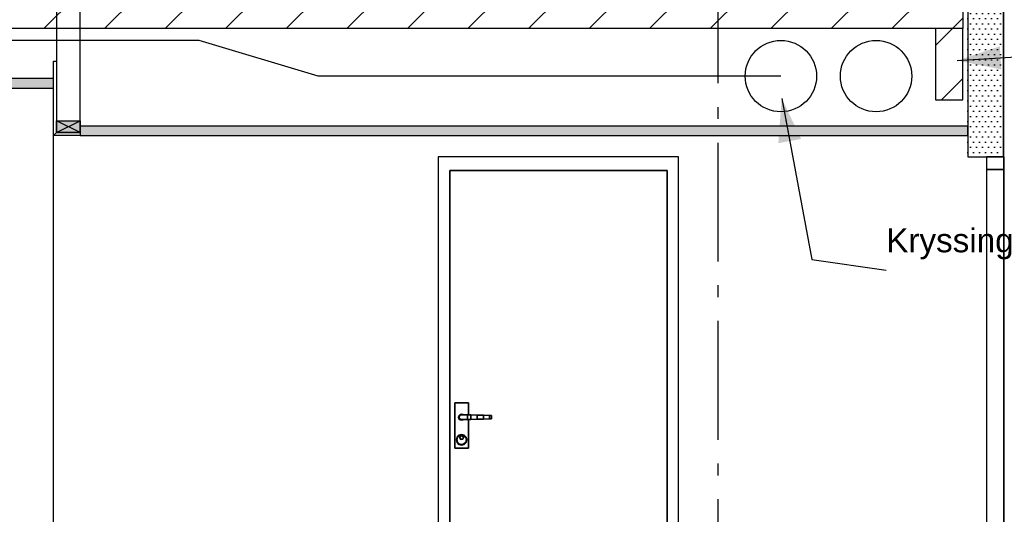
# Model space of a CAD drawing. Header units: millimetres. Extents: x -20520 to 12860, y -2780 to 10870.
# Tile 85 of 147: x -4134 to 4, y 4106 to 6188. Entities that reach past the tile are written whole.
import ezdxf
from ezdxf.enums import TextEntityAlignment as Align

# ---------------------------------------------------------------- set-up
doc = ezdxf.new("R2010")
doc.units = ezdxf.units.MM
doc.header["$LTSCALE"] = 0.5
doc.header["$MEASUREMENT"] = 0
doc.linetypes.add('Akselinje', pattern=[1500, 1000, -200, 100, -200])
doc.linetypes.add('PLINE', pattern=[0])
for name, color, linetype in [('0(Nye konstruksjoner)', 7, 'Continuous'), ('222- Søyler  (Skravur)', 7, 'Continuous'), ('223- Bjelker (Skravur)(Nye konstruksjoner)', 7, 'Continuous'), ('23-- Yttervegger (Skravur)', 7, 'Continuous'), ('23-- Yttervegger (Skravur)(Nye konstruksjoner)', 7, 'Continuous'), ('24-- Innervegger (Skravur)(Nye konstruksjoner)', 7, 'Continuous'), ('242- Ikke-bærende innervegger(Nye konstruksjoner)', 7, 'Continuous'), ('82-- Modullinjer', 7, 'Continuous'), ('82-- Modullinjer(Nye konstruksjoner)', 7, 'Continuous'), ('858- Detaljer(Nye konstruksjoner)', 7, 'Continuous')]:
    doc.layers.add(name, color=color, linetype=linetype)
doc.styles.add('GENERATED_STYLE_1', font='arial.ttf')
doc.styles.add('GENERATED_STYLE_2', font='arial.ttf')
doc.linetypes.add('Fasade_Snitt markør', pattern='A,0,[3,A-2607.160 Prinsippsnitt fløy F1.Shx,S=1.587302,R=0,X=0,Y=0],-400,0', length=400)
doc.dimstyles.new('GENERATED_STYLE__2', dxfattribs={"dimtxt": 0.18, "dimasz": 182.4, "dimexe": 0.18, "dimexo": 0.0625, "dimgap": 0, "dimtad": 0, "dimtih": 1, "dimtoh": 1, "dimdec": 4, "dimzin": 0, "dimdsep": 46, "dimcen": 0.09, "dimadec": 0, "dimazin": 0, "dimtfac": 1, "dimtdec": 4, "dimtmove": 0, "dimatfit": 3, "dimldrblk": 'ARROWHEAD_5', "dimfxl": 1, "dimtolj": 1, "dimtzin": 0, "dimarcsym": 0})
pattern_1 = [(0, (0, 0), (0, 43.30127), [0, -25]), (0, (12.5, 21.65), (0, 43.30127), [0, -25])]
pattern_2 = [(45, (0, 0), (-127.2792, 127.2792), [])]
pattern_3 = [(0, (0, 0), (0, 86.6025), [0, -50]), (0, (25, 43.3), (0, 86.6025), [0, -50])]

# ---------------------------------------------------------------- blocks, each defined once
blk = doc.blocks.new('Standard grid marker[1]', base_point=(0, 10369.9))
at = {"layer": '82-- Modullinjer', "linetype": 'Akselinje'}
blk.add_line((0, 10169.9), (0, -2080.1), dxfattribs=at)
at = {"layer": '82-- Modullinjer', "style": 'GENERATED_STYLE_1'}
for tag, p in [('AC_MarkerText_1_0', (0, 10707.4)), ('AC_MarkerText_1_1', (0, -2442.6))]:
    blk.add_attdef(tag, text='', height=175, rotation=360, dxfattribs=at).set_placement(p, align=Align.TOP_CENTER)
blk = doc.blocks.new('Standard grid marker[4]', base_point=(-1200, 10369.9))
at = {"layer": '82-- Modullinjer(Nye konstruksjoner)', "linetype": 'Akselinje'}
blk.add_line((-1200, 10169.9), (-1200, -2080.1), dxfattribs=at)
at = {"layer": '82-- Modullinjer(Nye konstruksjoner)', "style": 'GENERATED_STYLE_1'}
for tag, p in [('AC_MarkerText_1_0', (-1200, 10707.4)), ('AC_MarkerText_1_1', (-1200, -2442.6))]:
    blk.add_attdef(tag, text='', height=175, rotation=360, dxfattribs=at).set_placement(p, align=Align.TOP_CENTER)
blk = doc.blocks.new('X-boks symbol[52]', base_point=(-3880, 5712.5))
at = {"layer": '858- Detaljer(Nye konstruksjoner)', "linetype": 'Continuous'}
blk.add_hatch(color=256, dxfattribs=at).paths.add_polyline_path([(-3880, 5712.5), (-3880, 5762.5), (-3980, 5762.5), (-3980, 5712.5)])
at = {"layer": '858- Detaljer(Nye konstruksjoner)', "linetype": 'PLINE'}
for p, q in [((-3980, 5712.5), (-3980, 5762.5)), ((-3980, 5762.5), (-3880, 5762.5)), ((-3880, 5712.5), (-3980, 5762.5)), ((-3980, 5712.5), (-3880, 5762.5)), ((-3880, 5762.5), (-3880, 5712.5)), ((-3880, 5712.5), (-3980, 5712.5))]:
    blk.add_line(p, q, dxfattribs=at)
blk = doc.blocks.new('ARROWHEAD_5')
at = {"linetype": 'Continuous'}
blk.add_hatch(color=256, dxfattribs=at).paths.add_polyline_path([(-1, 0.2679), (0, 0), (-1, -0.2679)])
blk.add_line((0, 0), (-1, 0), dxfattribs=at)

msp = doc.modelspace()

# ---------------------------------------------------------------- hatches: boundary and pattern name
at = {"layer": '223- Bjelker (Skravur)(Nye konstruksjoner)', "linetype": 'Continuous'}
h = msp.add_hatch(dxfattribs=at)
h.set_pattern_fill('Skrålinjer_3', color=256, style=0, pattern_type=2)
h.set_pattern_definition(pattern_2)
h.paths.add_polyline_path([(-7200, 6150), (-7200, 6450), (-170, 6450), (-170, 6150)])
h = msp.add_hatch(dxfattribs=at)
h.set_pattern_fill('Skrålinjer_3', color=256, style=0, pattern_type=2)
h.set_pattern_definition(pattern_2)
h.paths.add_polyline_path([(-170, 6150), (-285, 6150), (-285, 5850), (-170, 5850)])
h = msp.add_hatch(dxfattribs=at)
h.set_pattern_fill('Prikker_tett', color=256, style=0, pattern_type=2)
h.set_pattern_definition(pattern_1)
h.paths.add_polyline_path([(-6975, 5900), (-3992.5, 5900), (-3992.5, 5940), (-6975, 5940)])
h = msp.add_hatch(dxfattribs=at)
h.set_pattern_fill('Prikker_tett', color=256, style=0, pattern_type=2)
h.set_pattern_definition(pattern_1)
h.paths.add_polyline_path([(-3880, 5700), (-150, 5700), (-150, 5740), (-3880, 5740)])
at = {"layer": '23-- Yttervegger (Skravur)', "linetype": 'Continuous'}
h = msp.add_hatch(dxfattribs=at)
h.set_pattern_fill('Prikker_tett', color=256, style=0, pattern_type=2)
h.set_pattern_definition(pattern_1)
h.paths.add_polyline_path([(-150, 5610), (0, 5610), (0, 6849.3), (-150, 6821.3)])
at = {"layer": '24-- Innervegger (Skravur)(Nye konstruksjoner)', "linetype": 'Continuous'}
h = msp.add_hatch(dxfattribs=at)
h.set_pattern_fill('Gips', color=256, style=0, pattern_type=2)
h.set_pattern_definition(pattern_3)
h.paths.add_polyline_path([(-3992.5, 5700), (-3992.5, 6012.5), (-3980, 6012.5), (-3980, 5712.5)])
h = msp.add_hatch(dxfattribs=at)
h.set_pattern_fill('Gips', color=256, style=0, pattern_type=2)
h.set_pattern_definition(pattern_3)
h.paths.add_polyline_path([(-3992.5, 5700), (-3980, 5712.5), (-3880, 5712.5), (-3880, 5700)])

# ---------------------------------------------------------------- linework, layer by layer
at = {"layer": '0(Nye konstruksjoner)', "linetype": 'Fasade_Snitt markør'}
msp.add_lwpolyline([(-935, 5950), (-2880, 5950), (-3380, 6100), (-6695.7, 6100), (-6695.7, 6444.2), (-12738.9, 7569.7)], dxfattribs=at)
at = {"layer": '0(Nye konstruksjoner)', "linetype": 'PLINE'}
for centre in [(-935, 5950), (-535, 5950)]:
    msp.add_circle(centre, 150, dxfattribs=at)
at = {"layer": '222- Søyler  (Skravur)', "linetype": 'PLINE', "flags": 128}
msp.add_lwpolyline([(0, 6700), (0, 3500), (225.4, 3500), (225.4, 6665.3), (225.4, 6700)], close=True, dxfattribs=at)
at = {"layer": '223- Bjelker (Skravur)(Nye konstruksjoner)', "linetype": 'PLINE', "flags": 128}
for points in [[(-7200, 6150), (-7200, 6450), (-170, 6450), (-170, 6150)], [(-170, 6150), (-285, 6150), (-285, 5850), (-170, 5850)], [(-6975, 5900), (-3992.5, 5900), (-3992.5, 5940), (-6975, 5940)], [(-3880, 5700), (-150, 5700), (-150, 5740), (-3880, 5740)]]:
    msp.add_lwpolyline(points, close=True, dxfattribs=at)
at = {"layer": '23-- Yttervegger (Skravur)', "linetype": 'PLINE', "flags": 128}
msp.add_lwpolyline([(-150, 5610), (0, 5610), (0, 6849.3), (-150, 6821.3)], close=True, dxfattribs=at)
at = {"layer": '23-- Yttervegger (Skravur)(Nye konstruksjoner)', "linetype": 'PLINE', "flags": 128}
for points in [[(-71, 5610), (-71, 5557), (4, 5557), (4, 5610)], [(-71, 3533), (4, 3533), (4, 5557), (-71, 5557)]]:
    msp.add_lwpolyline(points, close=True, dxfattribs=at)
at = {"layer": '24-- Innervegger (Skravur)(Nye konstruksjoner)', "linetype": 'PLINE', "flags": 128}
for points in [[(-3980, 5712.5), (-3880, 5712.5), (-3880, 6275), (-3980, 6275)], [(-3992.5, 5700), (-3992.5, 6012.5), (-3980, 6012.5), (-3980, 5712.5)], [(-3992.5, 5700), (-3980, 5712.5), (-3880, 5712.5), (-3880, 5700)], [(-2327, 5553), (-1413, 5553), (-1413, 3500), (-1365, 3500), (-1365, 5611), (-2375, 5611), (-2375, 3500), (-2327, 3500)], [(-2327, 3500), (-1413, 3500), (-1413, 5553), (-2327, 5553)], [(-2248.5, 4575), (-2305.5, 4575), (-2305.5, 4385), (-2248.5, 4385), (-2248.5, 4505.1), (-2252, 4505), (-2269.2, 4505), (-2270.5, 4503.7), (-2277, 4502), (-2283.5, 4503.7), (-2288.3, 4508.5), (-2290, 4515), (-2288.3, 4521.5), (-2283.5, 4526.3), (-2277, 4528), (-2270.5, 4526.3), (-2269.2, 4525), (-2252, 4525), (-2248.5, 4524.9)], [(-2305.5, 4385), (-2305.5, 4575), (-2248.5, 4575), (-2248.5, 4524.9), (-2238.6, 4524.6), (-2211.9, 4523.8), (-2185.5, 4523), (-2159.6, 4522.3), (-2151.5, 4522), (-2151.5, 4508), (-2159.6, 4507.7), (-2185.5, 4507), (-2211.9, 4506.2), (-2238.6, 4505.4), (-2248.5, 4505.1), (-2248.5, 4385)], [(-2287.4, 4521), (-2288.3, 4521.5), (-2290, 4515), (-2289, 4515)], [(-2289, 4515), (-2290, 4515), (-2288.3, 4508.5), (-2287.4, 4509)], [(-2289, 4515), (-2287.4, 4509), (-2283, 4504.6), (-2277, 4503), (-2271, 4504.6), (-2270.6, 4505), (-2277, 4505), (-2282, 4506.3), (-2285.7, 4510), (-2287, 4515), (-2285.7, 4520), (-2282, 4523.7), (-2277, 4525), (-2270.6, 4525), (-2271, 4525.4), (-2277, 4527), (-2283, 4525.4), (-2287.4, 4521)], [(-2283, 4525.4), (-2283.5, 4526.3), (-2288.3, 4521.5), (-2287.4, 4521)], [(-2277, 4505), (-2252, 4505), (-2252, 4525), (-2277, 4525), (-2282, 4523.7), (-2285.7, 4520), (-2287, 4515), (-2285.7, 4510), (-2282, 4506.3)], [(-2277, 4527), (-2277, 4528), (-2283.5, 4526.3), (-2283, 4525.4)], [(-2271, 4525.4), (-2270.5, 4526.3), (-2277, 4528), (-2277, 4527)], [(-2271, 4525.4), (-2270.6, 4525), (-2269.2, 4525), (-2270.5, 4526.3)], [(-2252, 4525), (-2252, 4505), (-2238.6, 4505.4), (-2238.6, 4524.6)], [(-2238.6, 4524.6), (-2238.6, 4505.4), (-2211.9, 4506.2), (-2211.9, 4523.8)], [(-2211.9, 4523.8), (-2211.9, 4506.2), (-2185.5, 4507), (-2185.5, 4523)], [(-2185.5, 4523), (-2185.5, 4507), (-2159.6, 4507.7), (-2159.6, 4522.3)], [(-2159.6, 4522.3), (-2159.6, 4507.7), (-2151.5, 4508), (-2151.5, 4522)], [(-2287.4, 4509), (-2288.3, 4508.5), (-2283.5, 4503.7), (-2283, 4504.6)], [(-2283, 4504.6), (-2283.5, 4503.7), (-2277, 4502), (-2277, 4503)], [(-2277, 4503), (-2277, 4502), (-2270.5, 4503.7), (-2271, 4504.6)], [(-2271, 4504.6), (-2270.5, 4503.7), (-2269.2, 4505), (-2270.6, 4505)], [(-2296.1, 4409), (-2299, 4420), (-2296.1, 4431), (-2288, 4439.1), (-2277, 4442), (-2266, 4439.1), (-2257.9, 4431), (-2255, 4420), (-2257.9, 4409), (-2266, 4400.9), (-2277, 4398), (-2288, 4400.9)], [(-2294.3, 4430), (-2296.1, 4431), (-2299, 4420), (-2297, 4420)], [(-2297, 4420), (-2294.3, 4410), (-2287, 4402.7), (-2277, 4400), (-2267, 4402.7), (-2259.7, 4410), (-2257, 4420), (-2259.7, 4430), (-2267, 4437.3), (-2277, 4440), (-2287, 4437.3), (-2294.3, 4430)], [(-2287, 4437.3), (-2288, 4439.1), (-2296.1, 4431), (-2294.3, 4430)], [(-2277, 4440), (-2277, 4442), (-2288, 4439.1), (-2287, 4437.3)], [(-2282.7, 4423.3), (-2285, 4429), (-2282.7, 4434.7), (-2277, 4437), (-2271.3, 4434.7), (-2269, 4429), (-2271.3, 4423.3), (-2277, 4421)], [(-2281.9, 4433.9), (-2282.7, 4434.7), (-2285, 4429), (-2284, 4429)], [(-2284, 4429), (-2285, 4429), (-2282.7, 4423.3), (-2281.9, 4424.1)], [(-2270, 4429), (-2272.1, 4433.9), (-2277, 4436), (-2281.9, 4433.9), (-2284, 4429), (-2281.9, 4424.1), (-2277, 4422), (-2272.1, 4424.1)], [(-2277, 4436), (-2277, 4437), (-2282.7, 4434.7), (-2281.9, 4433.9)], [(-2267, 4437.3), (-2266, 4439.1), (-2277, 4442), (-2277, 4440)], [(-2272.1, 4433.9), (-2271.3, 4434.7), (-2277, 4437), (-2277, 4436)], [(-2270, 4429), (-2269, 4429), (-2271.3, 4434.7), (-2272.1, 4433.9)], [(-2272.1, 4424.1), (-2271.3, 4423.3), (-2269, 4429), (-2270, 4429)], [(-2259.7, 4430), (-2257.9, 4431), (-2266, 4439.1), (-2267, 4437.3)], [(-2257, 4420), (-2255, 4420), (-2257.9, 4431), (-2259.7, 4430)], [(-2297, 4420), (-2299, 4420), (-2296.1, 4409), (-2294.3, 4410)], [(-2294.3, 4410), (-2296.1, 4409), (-2288, 4400.9), (-2287, 4402.7)], [(-2287, 4402.7), (-2288, 4400.9), (-2277, 4398), (-2277, 4400)], [(-2281.9, 4424.1), (-2282.7, 4423.3), (-2277, 4421), (-2277, 4422)], [(-2277, 4422), (-2277, 4421), (-2271.3, 4423.3), (-2272.1, 4424.1)], [(-2277, 4400), (-2277, 4398), (-2266, 4400.9), (-2267, 4402.7)], [(-2267, 4402.7), (-2266, 4400.9), (-2257.9, 4409), (-2259.7, 4410)], [(-2259.7, 4410), (-2257.9, 4409), (-2255, 4420), (-2257, 4420)]]:
    msp.add_lwpolyline(points, close=True, dxfattribs=at)
at = {"layer": '242- Ikke-bærende innervegger(Nye konstruksjoner)', "linetype": 'PLINE'}
msp.add_line((-3992.5, 3500), (-3992.5, 5700), dxfattribs=at)

# ---------------------------------------------------------------- block references
at = {"layer": '82-- Modullinjer', "linetype": 'PLINE'}
msp.add_blockref('Standard grid marker[1]', (0, 10369.9), dxfattribs=at)
at = {"layer": '82-- Modullinjer(Nye konstruksjoner)', "linetype": 'PLINE'}
msp.add_blockref('Standard grid marker[4]', (-1200, 10369.9), dxfattribs=at)
at = {"layer": '858- Detaljer(Nye konstruksjoner)', "linetype": 'PLINE'}
msp.add_blockref('X-boks symbol[52]', (-3880, 5712.5), dxfattribs=at)

# ---------------------------------------------------------------- texts
at = {"layer": '858- Detaljer(Nye konstruksjoner)', "linetype": 'Continuous', "insert": (-492.3, 5178.8), "char_height": 100, "attachment_point": 7, "style": 'GENERATED_STYLE_2'}
msp.add_mtext('\\A1;{\\pql;\\fArial|b0|i0|c0|p0;\\W1.000000;Kryssing for \\fArial|b0|i0|c0|p0;\\W1.000000;tekniske fag}', dxfattribs=at)

# ---------------------------------------------------------------- leaders
at = {"layer": '858- Detaljer(Nye konstruksjoner)', "linetype": 'PLINE', "annotation_type": 0, "has_hookline": 1, "hookline_direction": 0}
for points, text_width in [([(-193.6, 6015.5), (540.2, 6061)], 2117.3), ([(-931.6, 5856), (-804.3, 5178.8), (-492.3, 5133.4)], 1501)]:
    msp.add_leader(points, dimstyle='GENERATED_STYLE__2', dxfattribs=dict(at, text_width=text_width))

doc.saveas('drawing.dxf')
